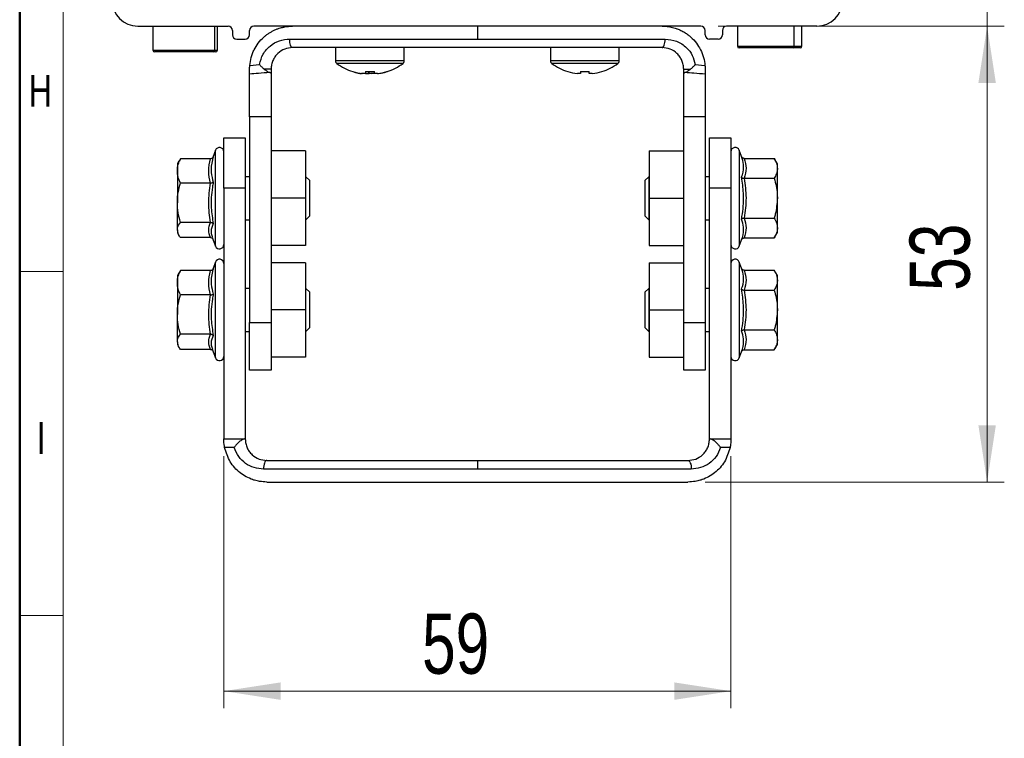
# Model space of a CAD drawing. Header units: millimetres. Extents: x 25 to 410, y 10 to 287.
# Tile 2 of 21: x 25 to 82, y 100 to 142. Entities that reach past the tile are written whole.
import ezdxf

# ---------------------------------------------------------------- set-up
doc = ezdxf.new("R2010")
doc.units = ezdxf.units.MM
doc.styles.add('SLDTEXTSTYLE0', font='TXT', dxfattribs={"width": 0.75})
doc.dimstyles.new('SLDDIMSTYLE0', dxfattribs={"dimtxt": 3.5, "dimasz": 3.302, "dimexe": 0, "dimexo": 0.0625, "dimgap": 0.875, "dimtad": 1, "dimlfac": 2, "dimrnd": 1e-09, "dimzin": 12, "dimdsep": 46, "dimtxsty": 'SLDTEXTSTYLE0', "dimsah": 1, "dimcen": 0.09, "dimadec": 0, "dimazin": 3, "dimtfac": 1, "dimtofl": 0, "dimtmove": 0, "dimatfit": 3, "dimfxl": 1, "dimfrac": 2, "dimtolj": 1, "dimtzin": 12, "dimarcsym": 0})
doc.dimstyles.new('SLDDIMSTYLE1', dxfattribs={"dimtxt": 3.5, "dimasz": 3.302, "dimexe": 0, "dimexo": 0.0625, "dimgap": 0.875, "dimtad": 1, "dimlfac": 2, "dimrnd": 1e-09, "dimzin": 12, "dimdsep": 46, "dimtxsty": 'SLDTEXTSTYLE0', "dimsah": 1, "dimcen": 0.09, "dimadec": 0, "dimazin": 3, "dimtfac": 1, "dimtmove": 0, "dimatfit": 0, "dimfxl": 1, "dimfrac": 2, "dimtolj": 1, "dimtzin": 12, "dimarcsym": 0})

# ---------------------------------------------------------------- blocks, each defined once
blk = doc.blocks.new('_D_2')
at = {"color": 7, "linetype": 'Continuous', "lineweight": 0}
for p, q in [((36.951, 116.436), (36.951, 101.779)), ((66.451, 116.436), (66.451, 101.779)), ((36.951, 102.779), (66.451, 102.779))]:
    blk.add_line(p, q, dxfattribs=at)
at = {"color": 7, "linetype": 'Continuous', "lineweight": 18}
for points in [[(36.951, 102.779), (40.253, 102.271), (40.253, 103.287)], [(66.451, 102.779), (63.149, 103.287), (63.149, 102.271)]]:
    blk.add_solid(points, dxfattribs=at)
at = {"color": 7, "linetype": 'Continuous', "lineweight": 18, "insert": (48.485, 107.291), "char_height": 3.5, "attachment_point": 1, "style": 'SLDTEXTSTYLE0'}
blk.add_mtext('59', dxfattribs=at)
blk = doc.blocks.new('_D_3')
at = {"color": 7, "linetype": 'Continuous', "lineweight": 0}
for p, q in [((65.701, 141.436), (82.352, 141.436)), ((81.352, 114.936), (81.352, 141.436)), ((64.951, 114.936), (82.352, 114.936))]:
    blk.add_line(p, q, dxfattribs=at)
at = {"color": 7, "linetype": 'Continuous', "lineweight": 18}
for points in [[(81.352, 141.436), (80.844, 138.134), (81.86, 138.134)], [(81.352, 114.936), (81.86, 118.238), (80.844, 118.238)]]:
    blk.add_solid(points, dxfattribs=at)
at = {"color": 7, "linetype": 'Continuous', "lineweight": 18, "insert": (76.84, 126.05), "char_height": 3.5, "attachment_point": 1, "rotation": 90, "style": 'SLDTEXTSTYLE0'}
blk.add_mtext('53', dxfattribs=at)
blk = doc.blocks.new('_D_4')
at = {"color": 7, "linetype": 'Continuous', "lineweight": 0}
for p, q in [((81.352, 155.436), (81.352, 161.786)), ((52.701, 155.436), (82.352, 155.436)), ((81.352, 141.436), (81.352, 155.436)), ((65.701, 141.436), (82.352, 141.436)), ((81.352, 141.436), (81.352, 135.086))]:
    blk.add_line(p, q, dxfattribs=at)
at = {"color": 7, "linetype": 'Continuous', "lineweight": 18}
for points in [[(81.352, 155.436), (81.86, 158.738), (80.844, 158.738)], [(81.352, 141.436), (80.844, 138.134), (81.86, 138.134)]]:
    blk.add_solid(points, dxfattribs=at)
at = {"color": 7, "linetype": 'Continuous', "lineweight": 18, "insert": (76.84, 146.052), "char_height": 3.5, "attachment_point": 1, "rotation": 90, "style": 'SLDTEXTSTYLE0'}
blk.add_mtext('28', dxfattribs=at)

msp = doc.modelspace()

# ---------------------------------------------------------------- linework, layer by layer
at = {"color": 7, "linetype": 'Continuous', "lineweight": 50}
msp.add_line((25.0788, 10.2148), (25.0788, 287.2148), dxfattribs=at)
at = {"color": 7, "linetype": 'Continuous', "lineweight": 18}
for p, q in [((25.11, 127.1823), (25.11, 167.1823)), ((27.61, 127.1823), (27.61, 167.1823)), ((27.61, 127.1823), (25.0788, 127.1823)), ((27.61, 127.1823), (27.61, 47.1823)), ((25.11, 107.1823), (27.61, 107.1823))]:
    msp.add_line(p, q, dxfattribs=at)
at = {"color": 7, "linetype": 'Continuous', "lineweight": 25}
for p, q in [((31.9507, 141.4364), (37.2007, 141.4364)), ((32.8257, 141.4364), (32.8257, 140.0364)), ((36.4336, 140.0364), (36.4336, 141.4364)), ((36.5757, 140.0364), (36.5757, 141.4364)), ((37.4507, 141.1864), (37.4507, 140.9364)), ((38.4507, 140.9364), (38.4507, 141.1864)), ((64.7007, 141.4364), (38.7007, 141.4364)), ((51.7007, 141.4364), (51.7007, 140.6864)), ((64.9507, 140.9364), (64.9507, 141.1864)), ((65.9507, 141.1864), (65.9507, 140.9364)), ((71.4507, 141.4364), (66.2007, 141.4364)), ((66.8257, 141.4364), (66.8257, 140.2744)), ((70.5757, 140.2744), (70.5757, 141.4364)), ((37.7007, 140.6864), (38.2007, 140.6864)), ((40.7827, 140.6864), (51.7007, 140.6864)), ((51.7007, 140.6864), (62.6186, 140.6864)), ((65.7007, 140.6864), (65.2007, 140.6864)), ((36.3412, 139.9364), (32.9257, 139.9364)), ((36.4757, 139.9364), (36.3412, 139.9364)), ((62.4507, 140.1864), (40.9507, 140.1864)), ((43.4507, 140.1864), (43.4507, 139.414)), ((47.4507, 139.414), (47.4507, 140.1864)), ((55.9507, 140.1864), (55.9507, 139.414)), ((59.9507, 139.414), (59.9507, 140.1864)), ((70.0595, 140.1744), (66.9257, 140.1744)), ((70.4757, 140.1744), (70.0595, 140.1744)), ((38.4601, 139.1535), (39.026, 139.2025)), ((64.3753, 139.2025), (64.9412, 139.1535)), ((38.4507, 136.1567), (38.4507, 138.6444)), ((39.7007, 138.9364), (39.3039, 138.9364)), ((39.7007, 138.9364), (39.7007, 138.6912)), ((39.7007, 138.6912), (39.7007, 136.1567)), ((44.4538, 138.793), (44.4584, 138.8023)), ((45.0168, 138.6758), (44.9513, 138.6758)), ((45.1932, 138.6758), (45.0168, 138.6758)), ((45.1932, 138.8023), (45.1932, 138.6758)), ((45.1932, 138.6758), (45.3784, 138.6758)), ((45.3744, 138.8023), (45.3784, 138.6758)), ((45.7082, 138.6758), (45.523, 138.6758)), ((45.7082, 138.6758), (45.7082, 138.8023)), ((45.8846, 138.6758), (45.7082, 138.6758)), ((45.8846, 138.6758), (45.95, 138.6758)), ((46.4429, 138.8023), (46.4476, 138.793)), ((56.9538, 138.793), (56.9584, 138.8023)), ((57.6932, 138.6758), (57.5168, 138.6758)), ((57.6932, 138.8023), (57.6932, 138.6758)), ((58.2082, 138.6758), (58.2082, 138.8023)), ((58.3846, 138.6758), (58.2082, 138.6758)), ((58.9429, 138.8023), (58.9476, 138.793)), ((63.7007, 138.9364), (64.0974, 138.9364)), ((63.7007, 138.6912), (63.7007, 138.9364)), ((63.7007, 136.1567), (63.7007, 138.6912)), ((64.9507, 138.6444), (64.9507, 136.1567)), ((39.7007, 136.1567), (38.4507, 136.1567)), ((38.4507, 136.1567), (38.4507, 124.2161)), ((39.7007, 136.1567), (39.7007, 124.2161)), ((64.9507, 136.1567), (63.7007, 136.1567)), ((63.7007, 124.2161), (63.7007, 136.1567)), ((64.9507, 136.1567), (64.9507, 124.2161)), ((36.9507, 134.9364), (38.2007, 134.9364)), ((36.9507, 132.0119), (36.9507, 134.9364)), ((38.2007, 134.9364), (38.2007, 132.0119)), ((65.2007, 134.9364), (66.4507, 134.9364)), ((65.2007, 132.0119), (65.2007, 134.9364)), ((66.4507, 134.9364), (66.4507, 132.0119)), ((36.4657, 134.2219), (36.3125, 133.8009)), ((41.7007, 134.1864), (39.7007, 134.1864)), ((41.7007, 134.1864), (41.7007, 131.4364)), ((61.7007, 134.1864), (61.7007, 131.4364)), ((61.7007, 134.1864), (63.7007, 134.1864)), ((67.0645, 133.8677), (66.9356, 134.2219)), ((34.3453, 133.6004), (34.2507, 133.4364)), ((34.4293, 133.7257), (34.3653, 133.5962)), ((36.1805, 133.7257), (34.4293, 133.7257)), ((67.2208, 133.7458), (68.972, 133.7458)), ((69.1507, 133.4364), (68.972, 133.7458)), ((34.2507, 133.4364), (34.2507, 133.022)), ((34.2507, 133.022), (34.2507, 131.1735)), ((69.1507, 133.1684), (69.1507, 133.4364)), ((69.1507, 131.4364), (69.1507, 133.1684)), ((36.1805, 132.3182), (34.4293, 132.3182)), ((38.4507, 132.6864), (38.2007, 132.6864)), ((41.7282, 132.6864), (41.7007, 132.6864)), ((41.9507, 132.4639), (41.7282, 132.6864)), ((41.7282, 130.2811), (41.7282, 132.6864)), ((41.9507, 130.4867), (41.9507, 132.4639)), ((61.6732, 132.6864), (61.4507, 132.4639)), ((61.4507, 132.4639), (61.4507, 130.4089)), ((61.7007, 132.6864), (61.6732, 132.6864)), ((61.6732, 132.6864), (61.6732, 130.1864)), ((65.2007, 132.6864), (64.9507, 132.6864)), ((67.2208, 132.5911), (68.972, 132.5911)), ((38.2007, 132.0119), (36.9507, 132.0119)), ((36.9507, 132.0119), (36.9507, 117.4364)), ((38.2007, 132.0119), (38.2007, 117.4364)), ((66.4507, 132.0119), (65.2007, 132.0119)), ((65.2007, 117.4364), (65.2007, 132.0119)), ((66.4507, 132.0119), (66.4507, 117.4364)), ((34.2507, 129.5879), (34.2507, 131.1735)), ((41.7007, 131.4364), (39.7007, 131.4364)), ((41.7007, 131.4364), (41.7007, 128.6864)), ((61.7007, 131.4364), (61.7007, 128.6864)), ((61.7007, 131.4364), (63.7007, 131.4364)), ((69.1507, 129.7043), (69.1507, 131.4364)), ((36.1805, 130.0288), (34.4293, 130.0288)), ((38.2007, 130.1864), (38.4507, 130.1864)), ((41.7007, 130.1864), (41.7282, 130.1864)), ((41.7282, 130.1864), (41.9507, 130.4089)), ((41.7282, 130.1864), (41.7282, 130.2811)), ((41.9507, 130.4089), (41.9507, 130.4867)), ((61.4507, 130.4089), (61.6732, 130.1864)), ((61.6732, 130.1864), (61.7007, 130.1864)), ((64.9507, 130.1864), (65.2007, 130.1864)), ((67.2208, 130.2817), (68.972, 130.2817)), ((34.2507, 129.5879), (34.2507, 129.4364)), ((69.1507, 129.4364), (69.1507, 129.7043)), ((34.2507, 129.4364), (34.3453, 129.2724)), ((36.1805, 129.147), (34.4293, 129.147)), ((36.2819, 129.1561), (36.4657, 128.6509)), ((66.9356, 128.6509), (67.0645, 129.0051)), ((67.2208, 129.127), (68.972, 129.127)), ((68.972, 129.127), (69.1507, 129.4364)), ((41.7007, 128.6864), (39.7007, 128.6864)), ((61.7007, 128.6864), (63.7007, 128.6864)), ((36.4657, 127.7219), (36.3125, 127.3009)), ((67.0645, 127.3677), (66.9356, 127.7219)), ((34.4293, 127.2257), (34.3653, 127.0962)), ((36.1805, 127.2257), (34.4293, 127.2257)), ((41.7007, 127.6864), (39.7007, 127.6864)), ((41.7007, 127.6864), (41.7007, 124.9364)), ((61.7007, 127.6864), (61.7007, 124.9364)), ((61.7007, 127.6864), (63.7007, 127.6864)), ((67.2208, 127.2458), (68.972, 127.2458)), ((69.1507, 126.9364), (68.972, 127.2458)), ((34.3453, 127.1004), (34.2507, 126.9364)), ((34.2507, 126.9364), (34.2507, 126.522)), ((69.1507, 126.6684), (69.1507, 126.9364)), ((69.1507, 124.9364), (69.1507, 126.6684)), ((34.2507, 126.522), (34.2507, 124.6735)), ((38.4507, 126.1864), (38.2007, 126.1864)), ((41.7282, 126.1864), (41.7007, 126.1864)), ((41.9507, 125.9639), (41.7282, 126.1864)), ((41.7282, 123.7811), (41.7282, 126.1864)), ((61.6732, 126.1864), (61.4507, 125.9639)), ((61.7007, 126.1864), (61.6732, 126.1864)), ((61.6732, 126.1864), (61.6732, 123.6864)), ((65.2007, 126.1864), (64.9507, 126.1864)), ((67.2208, 126.0911), (68.972, 126.0911)), ((36.1805, 125.8182), (34.4293, 125.8182)), ((41.9507, 123.9867), (41.9507, 125.9639)), ((61.4507, 125.9639), (61.4507, 123.9089)), ((41.7007, 124.9364), (39.7007, 124.9364)), ((41.7007, 124.9364), (41.7007, 122.1864)), ((61.7007, 124.9364), (61.7007, 122.1864)), ((61.7007, 124.9364), (63.7007, 124.9364)), ((69.1507, 123.2043), (69.1507, 124.9364)), ((34.2507, 123.0879), (34.2507, 124.6735)), ((38.4507, 124.2161), (39.7007, 124.2161)), ((38.4507, 121.4364), (38.4507, 124.2161)), ((39.7007, 124.2161), (39.7007, 121.4364)), ((41.7282, 123.6864), (41.9507, 123.9089)), ((41.7282, 123.6864), (41.7282, 123.7811)), ((41.9507, 123.9089), (41.9507, 123.9867)), ((61.4507, 123.9089), (61.6732, 123.6864)), ((63.7007, 124.2161), (64.9507, 124.2161)), ((63.7007, 121.4364), (63.7007, 124.2161)), ((64.9507, 124.2161), (64.9507, 121.4364)), ((67.2208, 123.7817), (68.972, 123.7817)), ((36.1805, 123.5288), (34.4293, 123.5288)), ((38.2007, 123.6864), (38.4507, 123.6864)), ((41.7007, 123.6864), (41.7282, 123.6864)), ((61.6732, 123.6864), (61.7007, 123.6864)), ((64.9507, 123.6864), (65.2007, 123.6864)), ((69.1507, 122.9364), (69.1507, 123.2043)), ((34.2507, 123.0879), (34.2507, 122.9364)), ((34.2507, 122.9364), (34.3453, 122.7724)), ((36.1805, 122.647), (34.4293, 122.647)), ((36.2819, 122.6561), (36.4657, 122.1509)), ((67.2208, 122.627), (68.972, 122.627)), ((68.972, 122.627), (69.1507, 122.9364)), ((41.7007, 122.1864), (39.7007, 122.1864)), ((61.7007, 122.1864), (63.7007, 122.1864)), ((66.9356, 122.1509), (67.0645, 122.5051)), ((39.7007, 121.4364), (38.4507, 121.4364)), ((64.9507, 121.4364), (63.7007, 121.4364)), ((36.9507, 117.4364), (38.152, 117.4364)), ((38.152, 117.4364), (38.2007, 117.4364)), ((65.2007, 117.4364), (65.2494, 117.4364)), ((65.2494, 117.4364), (66.4507, 117.4364)), ((37.556, 116.9364), (37.0012, 116.9364)), ((66.4002, 116.9364), (65.8453, 116.9364)), ((39.4507, 116.1864), (51.7007, 116.1864)), ((51.7007, 116.1864), (51.7007, 115.6864)), ((51.7007, 116.1864), (63.9507, 116.1864)), ((51.7007, 115.6864), (39.2593, 115.6864)), ((64.1421, 115.6864), (51.7007, 115.6864)), ((39.4507, 114.9364), (63.9507, 114.9364))]:
    msp.add_line(p, q, dxfattribs=at)
at = {"color": 8, "linetype": 'Continuous', "lineweight": 25}
for p, q in [((70.136, 140.2744), (70.136, 141.4364)), ((32.8257, 140.0364), (36.4336, 140.0364)), ((36.4336, 140.0364), (36.5757, 140.0364)), ((66.8257, 140.2744), (70.136, 140.2744)), ((70.136, 140.2744), (70.5757, 140.2744)), ((47.4507, 139.414), (43.4507, 139.414)), ((47.3774, 139.2691), (43.524, 139.2691)), ((59.9507, 139.414), (55.9507, 139.414)), ((59.8774, 139.2691), (56.024, 139.2691)), ((36.4657, 128.8619), (36.4657, 134.2219)), ((66.9356, 134.2219), (66.9356, 128.6509)), ((36.4657, 128.6509), (36.4657, 128.8619)), ((36.4657, 122.3619), (36.4657, 127.7219)), ((66.9356, 127.7219), (66.9356, 122.1509)), ((36.4657, 122.1509), (36.4657, 122.3619))]:
    msp.add_line(p, q, dxfattribs=at)
at = {"color": 7, "linetype": 'Continuous', "lineweight": 25, "flags": 128}
for points in [[(40.9507, 140.1864), (40.9179, 140.196), (40.8864, 140.2244), (40.8574, 140.2706), (40.8319, 140.3328), (40.811, 140.4086), (40.7955, 140.495), (40.7859, 140.5888), (40.7827, 140.6864)], [(62.4507, 140.1864), (62.4834, 140.196), (62.5149, 140.2244), (62.544, 140.2706), (62.5694, 140.3328), (62.5903, 140.4086), (62.6059, 140.495), (62.6154, 140.5888), (62.6186, 140.6864)], [(44.4538, 138.793), (44.6082, 138.7475), (44.7763, 138.7071)], [(45.192, 138.7954), (45.2496, 138.7982), (45.2534, 138.7985)], [(46.125, 138.7071), (46.2931, 138.7475), (46.4476, 138.793)], [(46.4216, 138.7955), (46.4434, 138.7982), (46.4449, 138.7985)], [(39.4507, 116.1864), (39.4133, 116.1768), (39.3774, 116.1483), (39.3443, 116.1021), (39.3153, 116.0399), (39.2915, 115.9642), (39.2738, 115.8777), (39.2629, 115.7839), (39.2593, 115.6864)], [(63.9507, 116.1864), (63.988, 116.1768), (64.0239, 116.1483), (64.057, 116.1021), (64.086, 116.0399), (64.1098, 115.9642), (64.1275, 115.8777), (64.1384, 115.7839), (64.1421, 115.6864)]]:
    msp.add_lwpolyline(points, dxfattribs=at)
at = {"color": 7, "linetype": 'Continuous', "lineweight": 25}
for centre, radius, start, end in [((31.9507, 142.9364), 1.5, 180, 270), ((71.4507, 142.9364), 1.5, 270, 0), ((37.2007, 141.1864), 0.25, 0, 90), ((37.7007, 140.9364), 0.25, 180, 270), ((38.2007, 140.9364), 0.25, 270, 0), ((38.7007, 141.1864), 0.25, 90, 180), ((64.7007, 141.1864), 0.25, 0, 90), ((65.2007, 140.9364), 0.25, 180, 270), ((65.7007, 140.9364), 0.25, 270, 0), ((66.2007, 141.1864), 0.25, 90, 180), ((32.9257, 140.0364), 0.1, 180, 270), ((36.3372, 140.0327), 0.0964, 272.34398, 2.16627), ((36.4757, 140.0364), 0.1, 270, 0), ((66.9257, 140.2744), 0.1, 180, 270), ((70.046, 140.264), 0.0907, 278.57548, 6.55456), ((70.4757, 140.2744), 0.1, 270, 0), ((43.6307, 139.414), 0.18, 180, 233.64163), ((45.4507, 141.8864), 3.25, 233.64163, 252.13742), ((45.4507, 141.8864), 3.25, 287.86258, 306.35837), ((47.2707, 139.414), 0.18, 306.35837, 0), ((56.1307, 139.414), 0.18, 180, 233.64163), ((57.9507, 141.8864), 3.25, 233.64163, 252.13742), ((57.9507, 141.8864), 3.25, 287.86258, 306.35837), ((59.7707, 139.414), 0.18, 306.35837, 0), ((45.4507, 141.8864), 3.2398, 252.16487, 262.30324), ((45.3546, 141.4331), 2.7867, 258.02321, 261.67909), ((45.4507, 142.3821), 3.589, 265.88569, 274.11431), ((45.7642, 139.3252), 0.6928, 229.01024, 249.62438), ((45.1807, 139.2311), 0.5894, 289.59293, 297.25802), ((45.4507, 141.8864), 3.2398, 277.69676, 287.83513), ((45.5437, 141.4492), 2.803, 278.3355, 289.21283), ((57.9507, 141.8864), 3.2398, 252.16487, 262.30324), ((57.9507, 142.3821), 3.589, 265.88569, 274.11431), ((57.9507, 141.8864), 3.2398, 277.69676, 287.83513), ((36.7007, 134.1364), 0.25, 0, 160), ((66.7007, 134.1364), 0.25, 20, 180), ((36.7007, 128.7364), 0.25, 200, 0), ((66.7007, 128.7364), 0.25, 180, 340), ((36.7007, 127.6364), 0.25, 0, 160), ((66.7007, 127.6364), 0.25, 20, 180), ((36.7007, 122.2364), 0.25, 200, 0), ((66.7007, 122.2364), 0.25, 180, 340)]:
    msp.add_arc(centre, radius, start, end, dxfattribs=at)
for points, knots in [([(38.4601, 139.1535), (38.482, 139.3093), (38.5151, 139.5454), (38.6185, 139.8468), (38.7453, 140.1316), (38.9554, 140.4667), (39.2065, 140.7382), (39.4227, 140.9179), (39.569, 141.0226), (39.7228, 141.1165), (39.8859, 141.2009), (40.0017, 141.2502), (40.0748, 141.278), (40.1142, 141.2925), (40.1962, 141.3208), (40.3296, 141.3597), (40.5841, 141.4182), (40.7991, 141.4288), (40.9507, 141.4364)], [0, 0, 0, 0, 0.1222969, 0.185347, 0.2497361, 0.3686332, 0.4994917, 0.5471313, 0.59812, 0.6468472, 0.6952253, 0.7495093, 0.7507926, 0.7598882, 0.7842544, 0.8226057, 0.8749387, 1, 1, 1, 1]), ([(62.4507, 141.4364), (62.4945, 141.4357), (62.5888, 141.4343), (62.7397, 141.4212), (62.9517, 141.39), (63.1403, 141.3426), (63.2784, 141.2957), (63.3872, 141.2558), (63.5458, 141.1882), (63.7572, 141.0725), (63.9494, 140.9414), (64.1866, 140.7469), (64.4454, 140.4679), (64.6962, 140.0658), (64.8735, 139.6277), (64.9189, 139.3095), (64.9412, 139.1535)], [0, 0, 0, 0, 0.0361684, 0.0778768, 0.1251249, 0.2135194, 0.2383145, 0.2458557, 0.3095228, 0.3805562, 0.4441304, 0.500254, 0.6310993, 0.7499912, 0.8774897, 1, 1, 1, 1]), ([(39.026, 139.2025), (39.0831, 139.4123), (39.1973, 139.8319), (39.629, 140.3096), (40.1702, 140.6262), (40.5785, 140.6663), (40.7827, 140.6864)], [0, 0, 0, 0, 0.2498696, 0.4996974, 0.7497798, 1, 1, 1, 1]), ([(62.6186, 140.6864), (62.8476, 140.6612), (63.3048, 140.6109), (63.8517, 140.2421), (64.2324, 139.7575), (64.3277, 139.3874), (64.3753, 139.2025)], [0, 0, 0, 0, 0.2803627, 0.5599005, 0.7800806, 1, 1, 1, 1]), ([(40.9507, 140.1864), (40.7949, 140.1695), (40.4834, 140.1358), (40.1389, 139.9105), (39.9234, 139.6634), (39.7986, 139.4414), (39.7164, 139.1977), (39.7059, 139.0224), (39.7007, 138.9364)], [0, 0, 0, 0, 0.2496598, 0.4990969, 0.6301874, 0.7492616, 0.8768824, 1, 1, 1, 1]), ([(63.7007, 138.9364), (63.6955, 139.0223), (63.685, 139.1972), (63.6031, 139.4406), (63.4785, 139.6627), (63.2631, 139.9099), (62.9185, 140.1356), (62.6068, 140.1694), (62.4507, 140.1864)], [0, 0, 0, 0, 0.1228809, 0.2502501, 0.3693434, 0.5004678, 0.7498782, 1, 1, 1, 1]), ([(39.0261, 139.2025), (39.0687, 139.1548), (39.1537, 139.0597), (39.254, 138.9774), (39.3039, 138.9364)], [0, 0, 0, 0, 0.5014604, 1, 1, 1, 1]), ([(64.0974, 138.9364), (64.1474, 138.9774), (64.2476, 139.0597), (64.3327, 139.1548), (64.3753, 139.2025)], [0, 0, 0, 0, 0.4985419, 1, 1, 1, 1]), ([(38.4507, 138.9364), (38.451, 138.9712), (38.4517, 139.0406), (38.4573, 139.1159), (38.4601, 139.1535)], [0, 0, 0, 0, 0.5016599, 1, 1, 1, 1]), ([(38.4507, 138.6444), (38.4507, 138.6558), (38.4507, 138.6785), (38.4507, 138.744), (38.4507, 138.8283), (38.4507, 138.9003), (38.4507, 138.9364)], [0, 0, 0, 0, 0.2510366, 0.4998547, 0.749299, 1, 1, 1, 1]), ([(39.625, 138.7414), (39.4044, 138.7253), (39.0104, 138.6964), (38.6217, 138.6603), (38.4507, 138.6444)], [0, 0, 0, 0, 0.5599942, 1, 1, 1, 1]), ([(39.3039, 138.9364), (39.3628, 138.8927), (39.4525, 138.8262), (39.5613, 138.7645), (39.6044, 138.7489), (39.625, 138.7414)], [0, 0, 0, 0, 0.4988554, 0.7600812, 1, 1, 1, 1]), ([(39.7007, 138.6912), (39.6974, 138.7004), (39.6908, 138.7188), (39.6469, 138.7339), (39.625, 138.7414)], [0, 0, 0, 0, 0.5000559, 1, 1, 1, 1]), ([(63.7763, 138.7414), (63.7544, 138.7339), (63.7105, 138.7188), (63.704, 138.7004), (63.7007, 138.6912)], [0, 0, 0, 0, 0.4999465, 1, 1, 1, 1]), ([(63.7763, 138.7414), (63.7969, 138.7489), (63.84, 138.7645), (63.9488, 138.8262), (64.0385, 138.8927), (64.0974, 138.9364)], [0, 0, 0, 0, 0.2398982, 0.5011443, 1, 1, 1, 1]), ([(64.9507, 138.6444), (64.7329, 138.6645), (64.3439, 138.7003), (63.9498, 138.7288), (63.7763, 138.7414)], [0, 0, 0, 0, 0.5599978, 1, 1, 1, 1]), ([(64.9412, 139.1535), (64.944, 139.1159), (64.9497, 139.0406), (64.9503, 138.9712), (64.9507, 138.9364)], [0, 0, 0, 0, 0.4983401, 1, 1, 1, 1]), ([(64.9507, 138.9364), (64.9507, 138.9008), (64.9507, 138.8288), (64.9507, 138.7447), (64.9507, 138.6786), (64.9507, 138.6558), (64.9507, 138.6444)], [0, 0, 0, 0, 0.2464755, 0.4989201, 0.7484662, 1, 1, 1, 1]), ([(34.2507, 133.022), (34.2509, 133.0387), (34.2525, 133.165), (34.2915, 133.4032), (34.3831, 133.6176), (34.4293, 133.7257)], [0, 0, 0, 0, 0.0700474, 0.5307624, 1, 1, 1, 1]), ([(36.1805, 132.3182), (36.1282, 132.5491), (36.022, 133.0182), (36.1271, 133.4874), (36.1805, 133.7257)], [0, 0, 0, 0, 0.4921842, 1, 1, 1, 1]), ([(36.3368, 133.8466), (36.3366, 133.846), (36.3302, 133.8286), (36.3126, 133.7957), (36.2756, 133.7576), (36.2303, 133.7311), (36.1971, 133.7275), (36.1805, 133.7257)], [0, 0, 0, 0, 0.0086674, 0.2676326, 0.5286616, 0.7638461, 1, 1, 1, 1]), ([(36.3368, 133.8466), (36.3196, 133.7859), (36.2333, 133.4812), (36.1791, 132.9776), (36.2888, 132.5514), (36.3368, 132.3648)], [0, 0, 0, 0, 0.1227616, 0.6159196, 1, 1, 1, 1]), ([(67.0645, 132.652), (67.0817, 132.7005), (67.168, 132.9437), (67.2222, 133.3513), (67.1125, 133.7104), (67.0645, 133.8677)], [0, 0, 0, 0, 0.1227616, 0.6159196, 1, 1, 1, 1]), ([(67.2208, 133.7458), (67.2042, 133.7476), (67.1711, 133.7512), (67.1258, 133.7779), (67.0888, 133.8163), (67.0712, 133.8495), (67.0647, 133.8671), (67.0645, 133.8677)], [0, 0, 0, 0, 0.23615386, 0.4713384, 0.73236737, 0.9913326, 1, 1, 1, 1]), ([(67.2208, 133.7458), (67.2731, 133.5564), (67.3794, 133.1715), (67.2742, 132.7866), (67.2208, 132.5911)], [0, 0, 0, 0, 0.4921842, 1, 1, 1, 1]), ([(68.972, 133.7458), (69.022, 133.652), (69.1227, 133.4628), (69.1413, 133.2671), (69.1507, 133.1684)], [0, 0, 0, 0, 0.495458, 1, 1, 1, 1]), ([(34.4293, 132.3182), (34.3794, 132.4325), (34.2786, 132.6632), (34.26, 132.9017), (34.2507, 133.022)], [0, 0, 0, 0, 0.495458, 1, 1, 1, 1]), ([(69.1507, 133.1684), (69.1505, 133.1547), (69.1488, 133.0511), (69.1098, 132.8557), (69.0182, 132.6798), (68.972, 132.5911)], [0, 0, 0, 0, 0.0700474, 0.5307624, 1, 1, 1, 1]), ([(34.2507, 131.1735), (34.2509, 131.2006), (34.2525, 131.4061), (34.2915, 131.7935), (34.3831, 132.1423), (34.4293, 132.3182)], [0, 0, 0, 0, 0.0700474, 0.5307624, 1, 1, 1, 1]), ([(36.1805, 130.0288), (36.1282, 130.4044), (36.022, 131.1673), (36.1271, 131.9306), (36.1805, 132.3182)], [0, 0, 0, 0, 0.4921842, 1, 1, 1, 1]), ([(36.1805, 132.3182), (36.1971, 132.3189), (36.2303, 132.3203), (36.2756, 132.3305), (36.3126, 132.3452), (36.3302, 132.3578), (36.3366, 132.3645), (36.3368, 132.3648)], [0, 0, 0, 0, 0.2361539, 0.4713384, 0.7323674, 0.9913326, 1, 1, 1, 1]), ([(36.3368, 132.3648), (36.3196, 132.2673), (36.2333, 131.778), (36.1791, 130.9641), (36.2888, 130.262), (36.3368, 129.9546)], [0, 0, 0, 0, 0.1227616, 0.6159196, 1, 1, 1, 1]), ([(67.0645, 130.2207), (67.0817, 130.3192), (67.168, 130.8133), (67.2222, 131.6348), (67.1125, 132.3423), (67.0645, 132.652)], [0, 0, 0, 0, 0.1227616, 0.6159196, 1, 1, 1, 1]), ([(67.0645, 132.652), (67.0647, 132.6517), (67.0712, 132.643), (67.0888, 132.6264), (67.1258, 132.6071), (67.1711, 132.5938), (67.2042, 132.592), (67.2208, 132.5911)], [0, 0, 0, 0, 0.0086674, 0.26763263, 0.5286616, 0.76384614, 1, 1, 1, 1]), ([(67.2208, 132.5911), (67.2731, 132.2123), (67.3794, 131.4426), (67.2742, 130.6727), (67.2208, 130.2817)], [0, 0, 0, 0, 0.4921842, 1, 1, 1, 1]), ([(68.972, 132.5911), (69.0459, 132.2943), (69.1408, 131.9134), (69.1489, 131.5227), (69.1507, 131.4364)], [0, 0, 0, 0, 0.7789539, 1, 1, 1, 1]), ([(34.4293, 130.0288), (34.3794, 130.2147), (34.2786, 130.59), (34.26, 130.9778), (34.2507, 131.1735)], [0, 0, 0, 0, 0.495458, 1, 1, 1, 1]), ([(69.1507, 131.4364), (69.1274, 131.1226), (69.0984, 130.7317), (68.9929, 130.3558), (68.972, 130.2817)], [0, 0, 0, 0, 0.8027758, 1, 1, 1, 1]), ([(34.2507, 129.5879), (34.2525, 129.6209), (34.2606, 129.7701), (34.3554, 129.9155), (34.4293, 130.0288)], [0, 0, 0, 0, 0.22104608, 1, 1, 1, 1]), ([(36.1805, 129.147), (36.1282, 129.2917), (36.022, 129.5855), (36.1271, 129.8795), (36.1805, 130.0288)], [0, 0, 0, 0, 0.49218419, 1, 1, 1, 1]), ([(36.1805, 130.0288), (36.1971, 130.0277), (36.2303, 130.0255), (36.2756, 130.0093), (36.3126, 129.9858), (36.3302, 129.9656), (36.3366, 129.9549), (36.3368, 129.9546)], [0, 0, 0, 0, 0.2361539, 0.4713384, 0.7323674, 0.9913326, 1, 1, 1, 1]), ([(67.0645, 130.2207), (67.0647, 130.221), (67.0712, 130.2298), (67.0888, 130.2464), (67.1258, 130.2656), (67.1711, 130.279), (67.2042, 130.2808), (67.2208, 130.2817)], [0, 0, 0, 0, 0.0086674, 0.2676326, 0.5286616, 0.7638461, 1, 1, 1, 1]), ([(67.0645, 129.0051), (67.0817, 129.0551), (67.168, 129.306), (67.2222, 129.7199), (67.1125, 130.0682), (67.0645, 130.2207)], [0, 0, 0, 0, 0.1227616, 0.6159196, 1, 1, 1, 1]), ([(67.2208, 130.2817), (67.2731, 130.0923), (67.3794, 129.7074), (67.2742, 129.3225), (67.2208, 129.127)], [0, 0, 0, 0, 0.4921842, 1, 1, 1, 1]), ([(68.972, 130.2817), (69.022, 130.1879), (69.1227, 129.9987), (69.1413, 129.803), (69.1507, 129.7043)], [0, 0, 0, 0, 0.495458, 1, 1, 1, 1]), ([(34.4293, 129.147), (34.4085, 129.1753), (34.3029, 129.3188), (34.2739, 129.4681), (34.2507, 129.5879)], [0, 0, 0, 0, 0.1972242, 1, 1, 1, 1]), ([(69.1507, 129.7043), (69.1505, 129.6906), (69.1488, 129.587), (69.1098, 129.3916), (69.0182, 129.2157), (68.972, 129.127)], [0, 0, 0, 0, 0.0700474, 0.5307624, 1, 1, 1, 1]), ([(36.1805, 129.147), (36.1972, 129.1452), (36.2304, 129.1417), (36.2748, 129.1147), (36.3028, 129.0903), (36.3119, 129.073), (36.3125, 129.0718)], [0, 0, 0, 0, 0.3140393, 0.6267896, 0.973908, 1, 1, 1, 1]), ([(67.0645, 129.0051), (67.0647, 129.0056), (67.0712, 129.0232), (67.0888, 129.0564), (67.1258, 129.0949), (67.1711, 129.1215), (67.2042, 129.1252), (67.2208, 129.127)], [0, 0, 0, 0, 0.0086674, 0.2676326, 0.5286616, 0.7638461, 1, 1, 1, 1]), ([(34.2507, 126.522), (34.2509, 126.5387), (34.2525, 126.665), (34.2915, 126.9032), (34.3831, 127.1176), (34.4293, 127.2257)], [0, 0, 0, 0, 0.0700474, 0.5307624, 1, 1, 1, 1]), ([(36.1805, 125.8182), (36.1282, 126.0491), (36.022, 126.5182), (36.1271, 126.9874), (36.1805, 127.2257)], [0, 0, 0, 0, 0.4921842, 1, 1, 1, 1]), ([(36.3368, 127.3466), (36.3366, 127.346), (36.3302, 127.3286), (36.3126, 127.2957), (36.2756, 127.2576), (36.2303, 127.2311), (36.1971, 127.2275), (36.1805, 127.2257)], [0, 0, 0, 0, 0.0086674, 0.2676326, 0.5286616, 0.7638461, 1, 1, 1, 1]), ([(36.3368, 127.3466), (36.3196, 127.2859), (36.2333, 126.9812), (36.1791, 126.4776), (36.2888, 126.0514), (36.3368, 125.8648)], [0, 0, 0, 0, 0.1227616, 0.6159196, 1, 1, 1, 1]), ([(67.0645, 126.152), (67.0817, 126.2005), (67.168, 126.4437), (67.2222, 126.8513), (67.1125, 127.2104), (67.0645, 127.3677)], [0, 0, 0, 0, 0.1227616, 0.6159196, 1, 1, 1, 1]), ([(67.2208, 127.2458), (67.2042, 127.2476), (67.1711, 127.2512), (67.1258, 127.2779), (67.0888, 127.3163), (67.0712, 127.3495), (67.0647, 127.3671), (67.0645, 127.3677)], [0, 0, 0, 0, 0.2361539, 0.4713384, 0.7323674, 0.9913326, 1, 1, 1, 1]), ([(67.2208, 127.2458), (67.2731, 127.0564), (67.3794, 126.6715), (67.2742, 126.2866), (67.2208, 126.0911)], [0, 0, 0, 0, 0.4921842, 1, 1, 1, 1]), ([(68.972, 127.2458), (69.022, 127.152), (69.1227, 126.9628), (69.1413, 126.7671), (69.1507, 126.6684)], [0, 0, 0, 0, 0.495458, 1, 1, 1, 1]), ([(69.1507, 126.6684), (69.1505, 126.6547), (69.1488, 126.5511), (69.1098, 126.3557), (69.0182, 126.1798), (68.972, 126.0911)], [0, 0, 0, 0, 0.0700474, 0.5307624, 1, 1, 1, 1]), ([(34.4293, 125.8182), (34.3794, 125.9325), (34.2786, 126.1632), (34.26, 126.4017), (34.2507, 126.522)], [0, 0, 0, 0, 0.495458, 1, 1, 1, 1]), ([(67.0645, 123.7207), (67.0817, 123.8192), (67.168, 124.3133), (67.2222, 125.1348), (67.1125, 125.8423), (67.0645, 126.152)], [0, 0, 0, 0, 0.1227616, 0.6159196, 1, 1, 1, 1]), ([(67.0645, 126.152), (67.0647, 126.1517), (67.0712, 126.143), (67.0888, 126.1264), (67.1258, 126.1071), (67.1711, 126.0938), (67.2042, 126.092), (67.2208, 126.0911)], [0, 0, 0, 0, 0.0086674, 0.2676326, 0.5286616, 0.7638461, 1, 1, 1, 1]), ([(67.2208, 126.0911), (67.2731, 125.7123), (67.3794, 124.9426), (67.2742, 124.1727), (67.2208, 123.7817)], [0, 0, 0, 0, 0.4921842, 1, 1, 1, 1]), ([(68.972, 126.0911), (69.0459, 125.7943), (69.1408, 125.4134), (69.1489, 125.0227), (69.1507, 124.9364)], [0, 0, 0, 0, 0.7789539, 1, 1, 1, 1]), ([(34.2507, 124.6735), (34.2509, 124.7006), (34.2525, 124.9061), (34.2915, 125.2935), (34.3831, 125.6423), (34.4293, 125.8182)], [0, 0, 0, 0, 0.0700474, 0.5307624, 1, 1, 1, 1]), ([(36.1805, 123.5288), (36.1282, 123.9044), (36.022, 124.6673), (36.1271, 125.4306), (36.1805, 125.8182)], [0, 0, 0, 0, 0.4921842, 1, 1, 1, 1]), ([(36.1805, 125.8182), (36.1971, 125.8189), (36.2303, 125.8203), (36.2756, 125.8305), (36.3126, 125.8452), (36.3302, 125.8578), (36.3366, 125.8645), (36.3368, 125.8648)], [0, 0, 0, 0, 0.2361539, 0.4713384, 0.7323674, 0.9913326, 1, 1, 1, 1]), ([(36.3368, 125.8648), (36.3196, 125.7673), (36.2333, 125.278), (36.1791, 124.4641), (36.2888, 123.762), (36.3368, 123.4546)], [0, 0, 0, 0, 0.1227616, 0.6159196, 1, 1, 1, 1]), ([(69.1507, 124.9364), (69.1274, 124.6226), (69.0984, 124.2317), (68.9929, 123.8558), (68.972, 123.7817)], [0, 0, 0, 0, 0.8027758, 1, 1, 1, 1]), ([(34.4293, 123.5288), (34.3794, 123.7147), (34.2786, 124.09), (34.26, 124.4778), (34.2507, 124.6735)], [0, 0, 0, 0, 0.495458, 1, 1, 1, 1]), ([(67.0645, 123.7207), (67.0647, 123.721), (67.0712, 123.7298), (67.0888, 123.7464), (67.1258, 123.7656), (67.1711, 123.779), (67.2042, 123.7808), (67.2208, 123.7817)], [0, 0, 0, 0, 0.0086674, 0.2676326, 0.5286616, 0.7638461, 1, 1, 1, 1]), ([(67.0645, 122.5051), (67.0817, 122.5551), (67.168, 122.806), (67.2222, 123.2199), (67.1125, 123.5682), (67.0645, 123.7207)], [0, 0, 0, 0, 0.1227616, 0.6159196, 1, 1, 1, 1]), ([(67.2208, 123.7817), (67.2731, 123.5923), (67.3794, 123.2074), (67.2742, 122.8225), (67.2208, 122.627)], [0, 0, 0, 0, 0.4921842, 1, 1, 1, 1]), ([(68.972, 123.7817), (69.022, 123.6879), (69.1227, 123.4987), (69.1413, 123.303), (69.1507, 123.2043)], [0, 0, 0, 0, 0.49545796, 1, 1, 1, 1]), ([(34.2507, 123.0879), (34.2525, 123.1209), (34.2606, 123.2701), (34.3554, 123.4155), (34.4293, 123.5288)], [0, 0, 0, 0, 0.2210461, 1, 1, 1, 1]), ([(36.1805, 122.647), (36.1282, 122.7917), (36.022, 123.0855), (36.1271, 123.3795), (36.1805, 123.5288)], [0, 0, 0, 0, 0.4921842, 1, 1, 1, 1]), ([(36.1805, 123.5288), (36.1971, 123.5277), (36.2303, 123.5255), (36.2756, 123.5093), (36.3126, 123.4858), (36.3302, 123.4656), (36.3366, 123.4549), (36.3368, 123.4546)], [0, 0, 0, 0, 0.2361539, 0.4713384, 0.7323674, 0.9913326, 1, 1, 1, 1]), ([(69.1507, 123.2043), (69.1505, 123.1906), (69.1488, 123.087), (69.1098, 122.8916), (69.0182, 122.7157), (68.972, 122.627)], [0, 0, 0, 0, 0.0700474, 0.5307624, 1, 1, 1, 1]), ([(34.4293, 122.647), (34.4085, 122.6753), (34.3029, 122.8188), (34.2739, 122.9681), (34.2507, 123.0879)], [0, 0, 0, 0, 0.1972242, 1, 1, 1, 1]), ([(36.1805, 122.647), (36.1972, 122.6452), (36.2304, 122.6417), (36.2748, 122.6147), (36.3028, 122.5903), (36.3119, 122.573), (36.3125, 122.5718)], [0, 0, 0, 0, 0.3140393, 0.6267896, 0.973908, 1, 1, 1, 1]), ([(67.0645, 122.5051), (67.0647, 122.5056), (67.0712, 122.5232), (67.0888, 122.5564), (67.1258, 122.5949), (67.1711, 122.6215), (67.2042, 122.6252), (67.2208, 122.627)], [0, 0, 0, 0, 0.0086674, 0.2676326, 0.5286616, 0.7638461, 1, 1, 1, 1]), ([(37.0012, 116.9364), (36.9946, 116.9706), (36.9815, 117.0392), (36.9638, 117.1683), (36.9527, 117.3063), (36.9505, 117.4158), (36.9506, 117.4295), (36.9507, 117.4364)], [0, 0, 0, 0, 0.1247555, 0.2506934, 0.5001268, 0.7496124, 1, 1, 1, 1]), ([(38.152, 117.4364), (38.1342, 117.434), (38.097, 117.4291), (37.9942, 117.3797), (37.85, 117.2771), (37.6937, 117.1236), (37.601, 117.0037), (37.5604, 116.9429), (37.556, 116.9364)], [0, 0, 0, 0, 0.120099, 0.2505491, 0.4999953, 0.7492874, 0.9731666, 1, 1, 1, 1]), ([(38.2007, 117.4364), (38.2061, 117.3488), (38.217, 117.1699), (38.302, 116.9234), (38.4295, 116.7006), (38.6472, 116.4556), (38.9901, 116.2355), (39.2971, 116.2028), (39.4507, 116.1864)], [0, 0, 0, 0, 0.1227493, 0.250662, 0.369287, 0.5008302, 0.750291, 1, 1, 1, 1]), ([(63.9507, 116.1864), (64.1043, 116.2028), (64.4113, 116.2355), (64.7542, 116.4556), (64.9718, 116.7006), (65.0994, 116.9234), (65.1843, 117.1699), (65.1953, 117.3488), (65.2007, 117.4364)], [0, 0, 0, 0, 0.249709, 0.4991697, 0.6307009, 0.7493379, 0.8772451, 1, 1, 1, 1]), ([(65.8453, 116.9364), (65.841, 116.9429), (65.8284, 116.9617), (65.7857, 117.0222), (65.6969, 117.1343), (65.5513, 117.2771), (65.4071, 117.3797), (65.3043, 117.4291), (65.2672, 117.434), (65.2494, 117.4364)], [0, 0, 0, 0, 0.0267983, 0.0776087, 0.2509764, 0.5001809, 0.7495393, 0.879954, 1, 1, 1, 1]), ([(66.4507, 117.4364), (66.4507, 117.4295), (66.4508, 117.4159), (66.4486, 117.3066), (66.4376, 117.1686), (66.4199, 117.0394), (66.4067, 116.9706), (66.4002, 116.9364)], [0, 0, 0, 0, 0.2498352, 0.49938, 0.7489355, 0.8750461, 1, 1, 1, 1]), ([(39.4507, 114.9364), (39.3112, 114.9429), (39.0715, 114.9542), (38.8117, 115.0168), (38.683, 115.0569), (38.6463, 115.0693), (38.3733, 115.1632), (37.8755, 115.4376), (37.2733, 116.0793), (37.0919, 116.6507), (37.0012, 116.9364)], [0, 0, 0, 0, 0.1254943, 0.2158085, 0.2402224, 0.2472383, 0.2507934, 0.50072, 0.7503933, 1, 1, 1, 1]), ([(39.2593, 115.6864), (39.0754, 115.7026), (38.7076, 115.735), (38.2078, 115.9937), (37.7845, 116.3882), (37.6323, 116.7534), (37.556, 116.9364)], [0, 0, 0, 0, 0.249758, 0.4995889, 0.7493046, 1, 1, 1, 1]), ([(66.4002, 116.9364), (66.3096, 116.6509), (66.1282, 116.0795), (65.5262, 115.4378), (65.0316, 115.1652), (64.7673, 115.0735), (64.758, 115.0703), (64.7238, 115.0587), (64.5939, 115.0178), (64.3323, 114.9544), (64.09, 114.9429), (63.9507, 114.9364)], [0, 0, 0, 0, 0.24941155, 0.49928345, 0.74904829, 0.74934835, 0.75165214, 0.75799895, 0.78192061, 0.87463114, 1, 1, 1, 1]), ([(65.8453, 116.9364), (65.7691, 116.7534), (65.6169, 116.3882), (65.1936, 115.9937), (64.6937, 115.735), (64.3259, 115.7026), (64.1421, 115.6864)], [0, 0, 0, 0, 0.2506954, 0.5004111, 0.750242, 1, 1, 1, 1])]:
    msp.add_open_spline(points, degree=3, knots=knots, dxfattribs=at)
at = {"color": 8, "linetype": 'Continuous', "lineweight": 25}
for points in [[(36.3368, 129.9546), (36.3197, 129.9178), (36.2339, 129.7332), (36.1783, 129.4674), (36.2658, 129.2365), (36.2945, 129.1606)], [(36.3368, 123.4546), (36.3197, 123.4178), (36.2339, 123.2332), (36.1783, 122.9674), (36.2658, 122.7365), (36.2945, 122.6606)]]:
    msp.add_open_spline(points, degree=3, knots=[0, 0, 0, 0, 0.1432119, 0.7185228, 1, 1, 1, 1], dxfattribs=at)

# ---------------------------------------------------------------- texts
at = {"color": 7, "linetype": 'Continuous', "lineweight": 0, "char_height": 1.8521, "attachment_point": 1, "style": 'SLDTEXTSTYLE0'}
for s, insert in [('H', (25.6073, 138.6034)), ('I', (26.0656, 118.4237))]:
    msp.add_mtext(s, dxfattribs=dict(at, insert=insert))

# ---------------------------------------------------------------- dimensions: what is measured, and where the dimension line sits
at = {"color": 7, "linetype": 'Continuous', "lineweight": 18}
for base, p1, p2, dimstyle, picture, middle in [((81.3516, 155.4364), (64.7007, 141.4364), (51.7007, 155.4364), 'SLDDIMSTYLE1', '_D_4', (81.3516, 148.6381)), ((81.3516, 141.4364), (63.9507, 114.9364), (64.7007, 141.4364), 'SLDDIMSTYLE0', '_D_3', (81.3516, 128.6361))]:
    dim = msp.add_linear_dim(base=base, p1=p1, p2=p2, angle=90, dimstyle=dimstyle, dxfattribs=at)
    dim.commit()
    dim.dimension.update_dxf_attribs({"geometry": picture, "text_midpoint": middle, "dimtype": 160})
dim = msp.add_linear_dim(base=(66.4507, 102.7793), p1=(36.9507, 117.4364), p2=(66.4507, 117.4364), dimstyle='SLDDIMSTYLE0', dxfattribs=at)
dim.commit()
dim.dimension.update_dxf_attribs({"geometry": '_D_2', "text_midpoint": (51.0708, 102.7793), "dimtype": 160})

doc.saveas('drawing.dxf')
